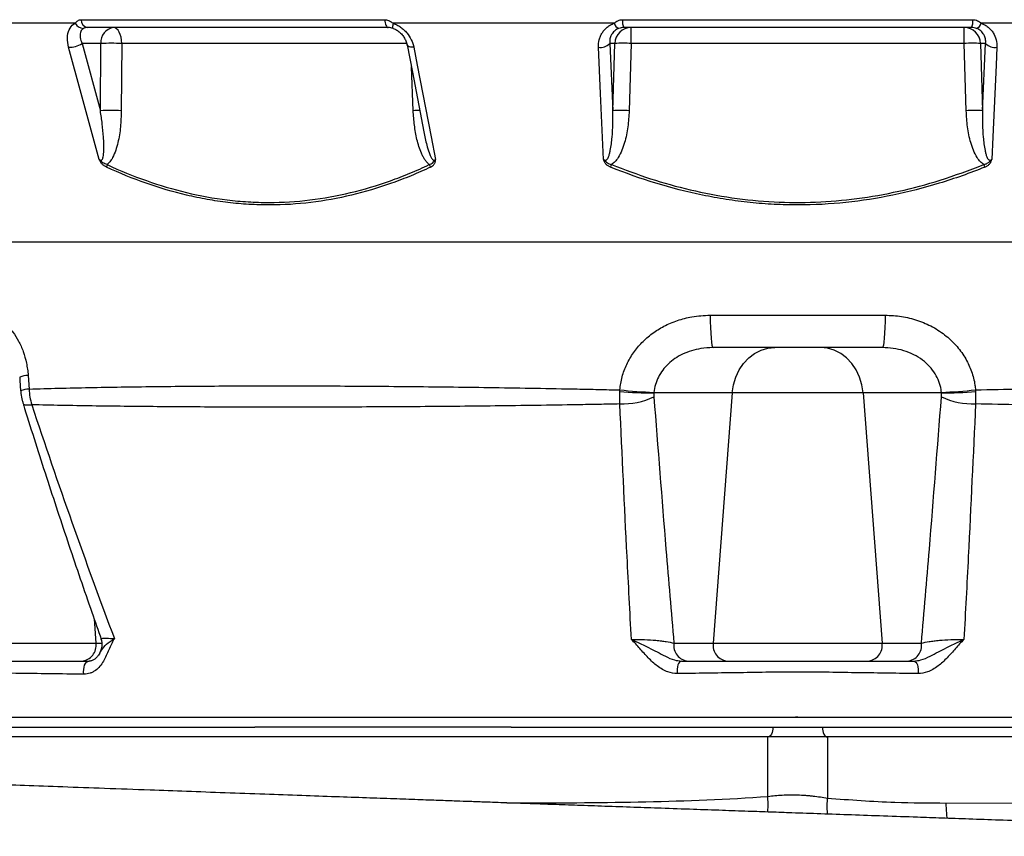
# Model space of a CAD drawing. Header units: millimetres. Extents: x 1279 to 5058, y 766 to 6162.
# Tile 8 of 16: x 3657 to 4254, y 1788 to 2283. Entities that reach past the tile are written whole.
import ezdxf

# ---------------------------------------------------------------- set-up
doc = ezdxf.new("R2010")
doc.units = ezdxf.units.MM
doc.header["$LTSCALE"] = 2

msp = doc.modelspace()

# ---------------------------------------------------------------- linework, layer by layer
at = {"color": 7, "linetype": 'Continuous', "lineweight": 25}
for p, q in [((3691.01, 2280.46), (3592.96, 2280.46)), ((3694.62, 2282.62), (3878.45, 2282.62)), ((4017.53, 2280.46), (3883.59, 2280.46)), ((4022.58, 2282.62), (4234.85, 2282.62)), ((4373.85, 2280.46), (4239.9, 2280.46)), ((3880.57, 2277.86), (3698.3, 2277.86)), ((3883.56, 2277.32), (3883.69, 2277.32)), ((4233.95, 2277.86), (4023.48, 2277.86)), ((4027.78, 2268.21), (4027.78, 2277.86)), ((4229.65, 2268.21), (4229.65, 2277.86)), ((3706.55, 2268.21), (3695.1, 2268.21)), ((3695.1, 2268.21), (3706.23, 2227.47)), ((3706.23, 2227.47), (3706.55, 2268.21)), ((3719.2, 2268.21), (3718.88, 2227.47)), ((4017.94, 2268.21), (4014.85, 2268.21)), ((4014.85, 2268.21), (4016.74, 2227.47)), ((4016.74, 2227.47), (4017.94, 2268.21)), ((4027.78, 2268.21), (4026.59, 2227.47)), ((4229.65, 2268.21), (4027.78, 2268.21)), ((4230.85, 2227.47), (4229.65, 2268.21)), ((4242.59, 2268.21), (4239.5, 2268.21)), ((4239.5, 2268.21), (4240.69, 2227.47)), ((4240.69, 2227.47), (4242.59, 2268.21)), ((4758.72, 2147.86), (3498.72, 2147.86)), ((4075.74, 2103.51), (4181.69, 2103.51)), ((4180.01, 2083.86), (4077.42, 2083.86)), ((3662.45, 2067), (3663.05, 2058.76)), ((4020.89, 2057.16), (4020.93, 2058.22)), ((4020.94, 2049.69), (4020.89, 2057.16)), ((4041.6, 2056.68), (4041.59, 2056.47)), ((4041.59, 2056.47), (4041.6, 2053.98)), ((4089.08, 2056.47), (4041.59, 2056.47)), ((4089.08, 2056.47), (4077.58, 1904.73)), ((4168.36, 2056.47), (4089.08, 2056.47)), ((4215.85, 2056.47), (4168.36, 2056.47)), ((4168.36, 2056.47), (4179.86, 1904.73)), ((4215.85, 2056.47), (4215.83, 2056.68)), ((4215.83, 2053.98), (4215.85, 2056.47)), ((4236.5, 2058.22), (4236.54, 2057.16)), ((4236.54, 2057.16), (4236.5, 2049.69)), ((3652.4, 1904.73), (3703.54, 1904.73)), ((4053.69, 1904.73), (4077.58, 1904.73)), ((4077.58, 1904.73), (4179.86, 1904.73)), ((4179.86, 1904.73), (4203.74, 1904.73)), ((3619.72, 1853.86), (3799.76, 1853.86)), ((3799.76, 1853.86), (3799.8, 1853.86)), ((3955.21, 1853.86), (4113.72, 1853.86)), ((4113.72, 1853.86), (4143.72, 1853.86)), ((4143.72, 1853.86), (4303.89, 1853.86)), ((4110.72, 1847.86), (3616.72, 1847.86)), ((4146.72, 1847.86), (4110.72, 1847.86)), ((4110.72, 1811.83), (4110.72, 1847.86)), ((4146.72, 1847.86), (4146.72, 1810.79)), ((4468.36, 1847.86), (4146.72, 1847.86)), ((4218.74, 1807.84), (4393.71, 1807.86))]:
    msp.add_line(p, q, dxfattribs=at)
at = {"color": 8, "linetype": 'Continuous', "lineweight": 25}
for p, q in [((3891.8, 2268.21), (3719.2, 2268.21)), ((3895.78, 2227.47), (3894.64, 2253.95)), ((3702.42, 1919.5), (3703.54, 1904.73)), ((3703.54, 1904.73), (3707.25, 1904.73)), ((3952.59, 1807.91), (3962.55, 1807.91))]:
    msp.add_line(p, q, dxfattribs=at)
at = {"color": 7, "linetype": 'Continuous', "lineweight": 25, "flags": 128}
for points in [[(3878.45, 2282.62), (3878.55, 2281.64), (3878.72, 2280.73), (3878.94, 2279.91), (3879.2, 2279.2), (3879.51, 2278.63), (3879.84, 2278.2), (3880.2, 2277.95), (3880.57, 2277.86)], [(3719.2, 2268.21), (3719.08, 2270.11), (3718.77, 2271.93), (3718.3, 2273.59), (3717.68, 2275.05), (3716.93, 2276.24), (3716.08, 2277.13), (3715.16, 2277.67), (3714.21, 2277.86)], [(3892.08, 2267.28), (3895.24, 2250.83), (3902.19, 2214.69)], [(3705.54, 2197.96), (3694.62, 2237.97), (3687, 2265.88)], [(3896.12, 2265.88), (3898.21, 2255.01), (3906.59, 2211.53), (3909.21, 2197.96)], [(4011.13, 2197.96), (4009.27, 2237.97), (4007.98, 2265.88)], [(4249.45, 2265.88), (4248.95, 2255.01), (4246.94, 2211.53), (4246.31, 2197.96)], [(4075.74, 2103.51), (4075.78, 2099.66), (4075.88, 2095.96), (4076.04, 2092.57), (4076.24, 2089.59), (4076.5, 2087.16), (4076.79, 2085.35), (4077.1, 2084.23), (4077.42, 2083.86)], [(4181.69, 2103.51), (4181.66, 2099.66), (4181.56, 2095.96), (4181.4, 2092.57), (4181.19, 2089.59), (4180.94, 2087.16), (4180.65, 2085.35), (4180.33, 2084.23), (4180.01, 2083.86)], [(4089.08, 2056.47), (4089.8, 2061.34), (4091.2, 2066.01), (4093.25, 2070.34), (4095.89, 2074.23), (4099.04, 2077.57), (4102.63, 2080.26), (4106.55, 2082.24), (4110.7, 2083.45), (4114.96, 2083.86)], [(4168.36, 2056.47), (4167.64, 2061.34), (4166.23, 2066.01), (4164.18, 2070.34), (4161.55, 2074.23), (4158.39, 2077.57), (4154.81, 2080.26), (4150.89, 2082.24), (4146.74, 2083.45), (4142.48, 2083.86)], [(3657.33, 2065.93), (3657.48, 2063.87), (3657.91, 2057.69)], [(3696.26, 1885.92), (3696.09, 1887.31), (3696.12, 1888.73), (3696.32, 1890.1), (3696.69, 1891.35), (3697.22, 1892.4), (3697.86, 1893.19), (3698.59, 1893.69), (3699.36, 1893.86)], [(4058.28, 1893.86), (4057.68, 1893.7), (4057.11, 1893.24), (4056.6, 1892.49), (4056.18, 1891.5), (4055.87, 1890.32), (4055.69, 1889.01), (4055.64, 1887.64), (4055.73, 1886.28)], [(4199.15, 1893.86), (4199.75, 1893.7), (4200.32, 1893.24), (4200.83, 1892.49), (4201.25, 1891.5), (4201.56, 1890.32), (4201.75, 1889.01), (4201.8, 1887.64), (4201.71, 1886.28)], [(4113.72, 1853.86), (4113.66, 1852.69), (4113.49, 1851.56), (4113.21, 1850.52), (4112.84, 1849.62), (4112.38, 1848.87), (4111.87, 1848.31), (4111.3, 1847.97), (4110.72, 1847.86)], [(4143.72, 1853.86), (4143.77, 1852.69), (4143.95, 1851.56), (4144.22, 1850.52), (4144.6, 1849.62), (4145.05, 1848.87), (4145.57, 1848.31), (4146.13, 1847.97), (4146.72, 1847.86)]]:
    msp.add_lwpolyline(points, dxfattribs=at)
at = {"color": 8, "linetype": 'Continuous', "lineweight": 25, "flags": 128}
for points in [[(3883.59, 2280.46), (3883.44, 2279.75), (3883.34, 2279.11), (3883.28, 2278.56), (3883.27, 2278.09), (3883.31, 2277.73), (3883.39, 2277.48), (3883.52, 2277.34), (3883.56, 2277.32)], [(3896.12, 2265.88), (3895.07, 2265.89), (3894.13, 2266), (3893.33, 2266.2), (3892.71, 2266.49), (3892.29, 2266.84), (3892.08, 2267.26), (3892.07, 2267.29)], [(3659.36, 2049.99), (3659.7, 2049.57), (3660.73, 2049.22), (3662.38, 2049.1), (3664.59, 2049.22)], [(4110.58, 1802.32), (4110.81, 1806.7), (4110.72, 1811.83)], [(4146.74, 1801.08), (4146.56, 1805.75), (4146.72, 1810.79)]]:
    msp.add_lwpolyline(points, dxfattribs=at)
at = {"color": 7, "linetype": 'Continuous', "lineweight": 25}
for centre, radius, start, end in [((3696.21, 2283.18), 5.87, 207.65822, 267.38436), ((3699.35, 2282.48), 4.74, 178.28267, 257.09564), ((4022.07, 2281.68), 4.7, 195.12498, 248.16085), ((4030.45, 2281.64), 7.93, 172.89111, 208.50243), ((4226.99, 2281.64), 7.93, 331.49757, 7.10889), ((4235.36, 2281.68), 4.7, 291.83915, 344.87502), ((3715.49, 2268.98), 8.97, 98.23473, 184.91786), ((4027.85, 2267.94), 9.92, 90.42151, 178.45533), ((4229.58, 2267.94), 9.92, 1.54467, 89.57849), ((3687.13, 2280.71), 14.83, 269.51292, 302.53574), ((3712.88, 2085.07), 183.24, 88.02148, 91.97852), ((4009.21, 2273.55), 7.76, 260.89573, 316.5506), ((4022.86, 2165.79), 102.54, 87.24912, 92.75088), ((4234.58, 2165.79), 102.54, 87.24912, 92.75088), ((4248.22, 2273.55), 7.76, 223.4494, 279.10427), ((3712.55, 2044.34), 183.24, 88.02147, 91.97853), ((4021.67, 2125.05), 102.54, 87.24912, 92.75088), ((4235.77, 2125.05), 102.54, 87.24912, 92.75088), ((3716.68, 2192.59), 6.76, 161.15704, 174.6284), ((3913.33, 2197.64), 8.32, 200.15819, 212.07839), ((3762.55, 2297), 273.28, 337.68186, 338.0329), ((4494.88, 2297), 273.28, 201.9671, 202.31814), ((4037.99, 2259.12), 202.68, 265.16132, 271.0182), ((4060.26, 2448.07), 391.83, 264.23881, 267.27047), ((4021.73, 2097.72), 48.04, 269.05224, 294.42702), ((4197.17, 2448.07), 391.83, 272.72953, 275.76119), ((4235.7, 2097.72), 48.04, 245.57298, 270.94776), ((4219.45, 2259.12), 202.68, 268.9818, 274.83868), ((3694.11, 1903.36), 9.53, 274.85268, 8.27852), ((3697.28, 1903.86), 10, 329.34755, 19.24697), ((4063.13, 1903.36), 9.53, 171.72142, 265.14724), ((4087.01, 1903.36), 9.53, 171.72146, 265.14718), ((4170.42, 1903.36), 9.53, 274.85282, 8.27854), ((4194.31, 1903.36), 9.53, 274.85276, 8.27858)]:
    msp.add_arc(centre, radius, start, end, dxfattribs=at)
at = {"color": 8, "linetype": 'Continuous', "lineweight": 25}
for centre, radius, start, end in [((3902.3, 2052.64), 174.95, 90.78822, 92.1378), ((3662.69, 2053.08), 13.92, 90.99201, 112.63294), ((3663.29, 2044.76), 14.01, 91.00887, 112.57859)]:
    msp.add_arc(centre, radius, start, end, dxfattribs=at)
at = {"color": 7, "linetype": 'Continuous', "lineweight": 25}
for points, knots in [([(3687, 2265.88), (3686.63, 2267.81), (3685.89, 2271.69), (3687.03, 2276.66), (3689.11, 2279.38), (3690.67, 2280.27), (3691.01, 2280.46)], [0, 0, 0, 0, 0.312268, 0.625721, 0.920641, 1, 1, 1, 1]), ([(3691.01, 2280.46), (3691.19, 2280.76), (3691.41, 2281.05), (3691.91, 2281.57), (3692.2, 2281.81), (3692.82, 2282.2), (3693.15, 2282.35), (3693.86, 2282.56), (3694.23, 2282.62), (3694.62, 2282.62)], [0, 0, 0, 0, 0.25, 0.25, 0.5, 0.5, 0.75, 0.75, 1, 1, 1, 1]), ([(3878.45, 2282.62), (3878.84, 2282.6), (3880.07, 2282.52), (3881.86, 2281.74), (3883.08, 2280.83), (3883.59, 2280.46)], [0, 0, 0, 0, 0.2147679, 0.6762781, 1, 1, 1, 1]), ([(3883.59, 2280.46), (3884.39, 2280.18), (3885.17, 2279.85), (3886.67, 2279.07), (3887.41, 2278.62), (3888.82, 2277.63), (3889.48, 2277.09), (3890.74, 2275.94), (3891.33, 2275.32), (3892.97, 2273.36), (3893.87, 2271.96), (3895.31, 2268.97), (3895.82, 2267.44), (3896.12, 2265.88)], [0, 0, 0, 0, 0.125, 0.125, 0.25, 0.25, 0.375, 0.375, 0.5, 0.5, 0.75, 0.75, 1, 1, 1, 1]), ([(4007.98, 2265.88), (4007.91, 2267.45), (4008.06, 2268.97), (4008.63, 2271.2), (4008.88, 2271.94), (4009.48, 2273.34), (4009.84, 2274.02), (4010.66, 2275.31), (4011.12, 2275.92), (4012.16, 2277.1), (4012.73, 2277.63), (4013.95, 2278.62), (4014.6, 2279.06), (4016.01, 2279.84), (4016.76, 2280.18), (4017.53, 2280.46)], [0, 0, 0, 0, 0.25, 0.25, 0.375, 0.375, 0.5, 0.5, 0.625, 0.625, 0.75, 0.75, 0.875, 0.875, 1, 1, 1, 1]), ([(4017.53, 2280.46), (4017.86, 2280.76), (4018.21, 2281.05), (4018.97, 2281.57), (4019.38, 2281.81), (4020.24, 2282.2), (4020.69, 2282.35), (4021.61, 2282.56), (4022.1, 2282.62), (4022.58, 2282.62)], [0, 0, 0, 0, 0.25, 0.25, 0.5, 0.5, 0.75, 0.75, 1, 1, 1, 1]), ([(4234.85, 2282.62), (4235.34, 2282.62), (4235.82, 2282.57), (4236.75, 2282.35), (4237.2, 2282.2), (4238.05, 2281.81), (4238.46, 2281.57), (4239.22, 2281.05), (4239.58, 2280.76), (4239.9, 2280.46)], [0, 0, 0, 0, 0.25, 0.25, 0.5, 0.5, 0.75, 0.75, 1, 1, 1, 1]), ([(4239.9, 2280.46), (4240.68, 2280.18), (4241.42, 2279.85), (4242.81, 2279.07), (4243.48, 2278.62), (4244.71, 2277.63), (4245.27, 2277.09), (4246.3, 2275.94), (4246.77, 2275.32), (4248.01, 2273.36), (4248.61, 2271.96), (4249.37, 2268.97), (4249.52, 2267.44), (4249.45, 2265.88)], [0, 0, 0, 0, 0.125, 0.125, 0.25, 0.25, 0.375, 0.375, 0.5, 0.5, 0.75, 0.75, 1, 1, 1, 1]), ([(3695.94, 2277.32), (3695.8, 2277.24), (3695.61, 2277.12), (3694.79, 2276.48), (3693.86, 2274.88), (3693.77, 2271.78), (3694.65, 2269.41), (3695.1, 2268.21)], [0, 0, 0, 0, 0.0529307, 0.0742634, 0.3585165, 0.6753616, 1, 1, 1, 1]), ([(3698.3, 2277.86), (3697.86, 2277.86), (3697.44, 2277.81), (3696.64, 2277.63), (3696.26, 2277.49), (3695.94, 2277.32)], [0, 0, 0, 0, 0.5, 0.5, 1, 1, 1, 1]), ([(3883.69, 2277.32), (3883.16, 2277.49), (3882.64, 2277.63), (3881.61, 2277.81), (3881.08, 2277.86), (3880.57, 2277.86)], [0, 0, 0, 0, 0.5, 0.5, 1, 1, 1, 1]), ([(3883.54, 2277.27), (3883.95, 2277.13), (3885.06, 2276.77), (3886.83, 2275.64), (3888.67, 2274), (3890.24, 2271.99), (3891.38, 2269.76), (3891.98, 2268.13), (3892.06, 2267.33), (3892.06, 2267.29)], [0, 0, 0, 0, 0.093426, 0.255516, 0.427286, 0.606406, 0.793954, 0.989522, 1, 1, 1, 1]), ([(4020.32, 2277.32), (4019.82, 2277.13), (4019.33, 2276.9), (4018.45, 2276.38), (4018.04, 2276.08), (4017.31, 2275.44), (4016.97, 2275.09), (4016.38, 2274.34), (4016.12, 2273.95), (4015.67, 2273.14), (4015.48, 2272.72), (4015.17, 2271.85), (4015.05, 2271.41), (4014.8, 2270.06), (4014.76, 2269.14), (4014.85, 2268.21)], [0, 0, 0, 0, 0.125, 0.125, 0.25, 0.25, 0.375, 0.375, 0.5, 0.5, 0.625, 0.625, 0.75, 0.75, 1, 1, 1, 1]), ([(4023.48, 2277.86), (4022.93, 2277.86), (4022.39, 2277.81), (4021.33, 2277.63), (4020.81, 2277.49), (4020.32, 2277.32)], [0, 0, 0, 0, 0.5, 0.5, 1, 1, 1, 1]), ([(4237.11, 2277.32), (4236.63, 2277.49), (4236.11, 2277.63), (4235.05, 2277.81), (4234.5, 2277.86), (4233.95, 2277.86)], [0, 0, 0, 0, 0.5, 0.5, 1, 1, 1, 1]), ([(4242.59, 2268.21), (4242.68, 2269.14), (4242.64, 2270.06), (4242.29, 2271.87), (4241.99, 2272.73), (4241.31, 2273.95), (4241.05, 2274.35), (4240.46, 2275.09), (4240.13, 2275.44), (4239.38, 2276.09), (4238.97, 2276.39), (4238.09, 2276.91), (4237.62, 2277.13), (4237.11, 2277.32)], [0, 0, 0, 0, 0.25, 0.25, 0.5, 0.5, 0.625, 0.625, 0.75, 0.75, 0.875, 0.875, 1, 1, 1, 1]), ([(3705.54, 2197.96), (3705.66, 2197.83), (3705.79, 2197.72), (3706.07, 2197.53), (3706.22, 2197.45), (3706.53, 2197.38), (3706.69, 2197.4), (3706.97, 2197.52), (3707.08, 2197.61), (3707.38, 2197.95), (3707.52, 2198.24), (3707.74, 2198.82), (3707.82, 2199.12), (3708.04, 2200.06), (3708.12, 2200.71), (3708.25, 2202.01), (3708.29, 2202.67), (3708.37, 2204.65), (3708.36, 2205.98), (3708.28, 2208.65), (3708.21, 2210), (3707.93, 2214.02), (3707.66, 2216.71), (3707.02, 2222.09), (3706.65, 2224.78), (3706.23, 2227.47)], [0, 0, 0, 0, 0.015625, 0.015625, 0.03125, 0.03125, 0.046875, 0.046875, 0.0625, 0.0625, 0.09375, 0.09375, 0.125, 0.125, 0.1875, 0.1875, 0.25, 0.25, 0.375, 0.375, 0.5, 0.5, 0.75, 0.75, 1, 1, 1, 1]), ([(3718.88, 2227.47), (3718.78, 2224.2), (3718.59, 2217.66), (3717.29, 2209.62), (3715.6, 2203.41), (3713.95, 2199.48), (3712.18, 2196.52), (3710.85, 2195.3), (3710.28, 2194.77)], [0, 0, 0, 0, 0.277848, 0.555222, 0.694408, 0.833195, 0.927209, 1, 1, 1, 1]), ([(3905.52, 2194.77), (3904.98, 2195.18), (3904.48, 2195.66), (3903.56, 2196.71), (3903.13, 2197.28), (3902.35, 2198.48), (3901.98, 2199.1), (3901.31, 2200.38), (3901, 2201.03), (3900.13, 2203.02), (3899.64, 2204.38), (3898.76, 2207.17), (3898.37, 2208.59), (3897.36, 2212.88), (3896.87, 2215.77), (3896.14, 2221.59), (3895.9, 2224.52), (3895.78, 2227.47)], [0, 0, 0, 0, 0.0625, 0.0625, 0.125, 0.125, 0.1875, 0.1875, 0.25, 0.25, 0.375, 0.375, 0.5, 0.5, 0.75, 0.75, 1, 1, 1, 1]), ([(4011.13, 2197.96), (4011.25, 2197.83), (4011.38, 2197.72), (4011.67, 2197.53), (4011.83, 2197.45), (4012.18, 2197.38), (4012.36, 2197.4), (4012.7, 2197.52), (4012.84, 2197.61), (4013.24, 2197.95), (4013.45, 2198.24), (4013.8, 2198.82), (4013.94, 2199.12), (4014.34, 2200.06), (4014.55, 2200.71), (4014.91, 2202.01), (4015.06, 2202.67), (4015.47, 2204.65), (4015.68, 2205.98), (4016.02, 2208.65), (4016.16, 2210), (4016.5, 2214.02), (4016.63, 2216.71), (4016.77, 2222.09), (4016.78, 2224.78), (4016.74, 2227.47)], [0, 0, 0, 0, 0.015625, 0.015625, 0.03125, 0.03125, 0.046875, 0.046875, 0.0625, 0.0625, 0.09375, 0.09375, 0.125, 0.125, 0.1875, 0.1875, 0.25, 0.25, 0.375, 0.375, 0.5, 0.5, 0.75, 0.75, 1, 1, 1, 1]), ([(4026.59, 2227.47), (4026.41, 2224.2), (4026.05, 2217.66), (4024.39, 2209.62), (4022.31, 2203.41), (4020.34, 2199.48), (4018.22, 2196.52), (4016.67, 2195.3), (4016, 2194.77)], [0, 0, 0, 0, 0.277848, 0.555223, 0.694408, 0.833195, 0.927209, 1, 1, 1, 1]), ([(4241.44, 2194.77), (4240.76, 2195.3), (4239.21, 2196.52), (4237.1, 2199.48), (4235.12, 2203.41), (4233.05, 2209.62), (4231.38, 2217.66), (4231.03, 2224.2), (4230.85, 2227.47)], [0, 0, 0, 0, 0.072791, 0.166805, 0.305592, 0.444777, 0.722152, 1, 1, 1, 1]), ([(4240.69, 2227.47), (4240.65, 2224.78), (4240.66, 2222.08), (4240.8, 2216.7), (4240.93, 2214.01), (4241.27, 2209.99), (4241.41, 2208.65), (4241.76, 2205.98), (4241.96, 2204.65), (4242.37, 2202.66), (4242.53, 2202.01), (4242.89, 2200.7), (4243.1, 2200.06), (4243.49, 2199.12), (4243.64, 2198.82), (4243.99, 2198.23), (4244.19, 2197.95), (4244.59, 2197.62), (4244.74, 2197.52), (4245.07, 2197.4), (4245.25, 2197.38), (4245.6, 2197.45), (4245.76, 2197.53), (4246.05, 2197.72), (4246.19, 2197.83), (4246.31, 2197.96)], [0, 0, 0, 0, 0.25, 0.25, 0.5, 0.5, 0.625, 0.625, 0.75, 0.75, 0.8125, 0.8125, 0.875, 0.875, 0.90625, 0.90625, 0.9375, 0.9375, 0.953125, 0.953125, 0.96875, 0.96875, 0.984375, 0.984375, 1, 1, 1, 1]), ([(3709.95, 2193.22), (3709.48, 2193.44), (3709.02, 2193.69), (3708.14, 2194.31), (3707.7, 2194.68), (3706.92, 2195.49), (3706.55, 2195.95), (3706.11, 2196.68), (3705.98, 2196.93), (3705.74, 2197.44), (3705.63, 2197.7), (3705.54, 2197.96)], [0, 0, 0, 0, 0.25, 0.25, 0.5, 0.5, 0.75, 0.75, 0.875, 0.875, 1, 1, 1, 1]), ([(3710.28, 2194.77), (3709.85, 2194.88), (3709.42, 2195.03), (3708.58, 2195.43), (3708.16, 2195.67), (3707.36, 2196.24), (3706.97, 2196.56), (3706.41, 2197.06), (3706.22, 2197.22), (3705.87, 2197.58), (3705.69, 2197.76), (3705.54, 2197.96)], [0, 0, 0, 0, 0.25, 0.25, 0.5, 0.5, 0.75, 0.75, 0.875, 0.875, 1, 1, 1, 1]), ([(3905.52, 2194.77), (3905.94, 2194.88), (3906.35, 2195.03), (3907.09, 2195.43), (3907.44, 2195.67), (3908.03, 2196.24), (3908.29, 2196.56), (3908.65, 2197.06), (3908.78, 2197.22), (3909.01, 2197.58), (3909.11, 2197.76), (3909.21, 2197.96)], [0, 0, 0, 0, 0.25, 0.25, 0.5, 0.5, 0.75, 0.75, 0.875, 0.875, 1, 1, 1, 1]), ([(3906.28, 2193.22), (3906.74, 2193.44), (3907.16, 2193.7), (3907.74, 2194.16), (3907.92, 2194.33), (3908.25, 2194.69), (3908.41, 2194.88), (3908.67, 2195.29), (3908.79, 2195.5), (3908.99, 2195.96), (3909.07, 2196.19), (3909.18, 2196.68), (3909.21, 2196.93), (3909.23, 2197.44), (3909.22, 2197.7), (3909.21, 2197.96)], [0, 0, 0, 0, 0.25, 0.25, 0.375, 0.375, 0.5, 0.5, 0.625, 0.625, 0.75, 0.75, 0.875, 0.875, 1, 1, 1, 1]), ([(4015.36, 2193.22), (4014.83, 2193.44), (4014.32, 2193.69), (4013.37, 2194.31), (4012.92, 2194.68), (4012.15, 2195.49), (4011.83, 2195.95), (4011.48, 2196.68), (4011.38, 2196.93), (4011.23, 2197.44), (4011.18, 2197.7), (4011.13, 2197.96)], [0, 0, 0, 0, 0.25, 0.25, 0.5, 0.5, 0.75, 0.75, 0.875, 0.875, 1, 1, 1, 1]), ([(4011.13, 2197.96), (4011.13, 2197.95), (4011.14, 2197.94), (4011.16, 2197.92), (4011.26, 2197.78), (4011.76, 2197.19), (4012.7, 2196.34), (4014.19, 2195.3), (4015.35, 2194.96), (4016, 2194.77)], [0, 0, 0, 0, 0.004799, 0.006146, 0.01583, 0.091517, 0.403346, 0.670414, 1, 1, 1, 1]), ([(4241.44, 2194.77), (4242.02, 2194.94), (4243.19, 2195.27), (4244.73, 2196.32), (4245.73, 2197.24), (4246.22, 2197.84), (4246.3, 2197.95), (4246.31, 2197.96)], [0, 0, 0, 0, 0.297124, 0.600329, 0.930161, 0.995201, 1, 1, 1, 1]), ([(4242.07, 2193.22), (4242.61, 2193.44), (4243.12, 2193.7), (4243.83, 2194.16), (4244.07, 2194.33), (4244.5, 2194.69), (4244.71, 2194.88), (4245.09, 2195.29), (4245.27, 2195.5), (4245.59, 2195.96), (4245.73, 2196.19), (4245.96, 2196.68), (4246.05, 2196.93), (4246.2, 2197.44), (4246.26, 2197.7), (4246.31, 2197.96)], [0, 0, 0, 0, 0.25, 0.25, 0.375, 0.375, 0.5, 0.5, 0.625, 0.625, 0.75, 0.75, 0.875, 0.875, 1, 1, 1, 1]), ([(3906.28, 2193.22), (3902.39, 2191.41), (3898.48, 2189.69), (3890.58, 2186.44), (3886.6, 2184.91), (3874.57, 2180.64), (3866.49, 2178.23), (3842.08, 2172.38), (3825.57, 2170.33), (3804.61, 2170.3), (3800.4, 2170.42), (3791.95, 2170.91), (3787.73, 2171.29), (3779.32, 2172.29), (3775.12, 2172.92), (3766.75, 2174.42), (3762.58, 2175.29), (3741.88, 2180.21), (3725.74, 2185.96), (3709.95, 2193.22)], [0, 0, 0, 0, 0.0625, 0.0625, 0.125, 0.125, 0.25, 0.25, 0.5, 0.5, 0.5625, 0.5625, 0.625, 0.625, 0.6875, 0.6875, 0.75, 0.75, 1, 1, 1, 1]), ([(3710.28, 2194.77), (3726.01, 2187.51), (3742.03, 2181.78), (3766.54, 2175.9), (3774.79, 2174.4), (3787.3, 2172.88), (3791.49, 2172.49), (3799.93, 2171.98), (3804.13, 2171.85), (3825.05, 2171.85), (3841.52, 2173.9), (3865.86, 2179.75), (3873.91, 2182.16), (3885.9, 2186.44), (3889.87, 2187.97), (3897.74, 2191.23), (3901.65, 2192.95), (3905.52, 2194.77)], [0, 0, 0, 0, 0.25, 0.25, 0.375, 0.375, 0.4375, 0.4375, 0.5, 0.5, 0.75, 0.75, 0.875, 0.875, 0.9375, 0.9375, 1, 1, 1, 1]), ([(4242.07, 2193.22), (4237.55, 2191.41), (4232.99, 2189.69), (4223.81, 2186.44), (4219.19, 2184.91), (4205.22, 2180.64), (4195.84, 2178.23), (4167.55, 2172.38), (4148.45, 2170.33), (4124.24, 2170.3), (4119.39, 2170.42), (4109.64, 2170.91), (4104.78, 2171.29), (4095.08, 2172.29), (4090.25, 2172.92), (4080.6, 2174.42), (4075.8, 2175.29), (4052, 2180.21), (4033.47, 2185.96), (4015.36, 2193.22)], [0, 0, 0, 0, 0.0625, 0.0625, 0.125, 0.125, 0.25, 0.25, 0.5, 0.5, 0.5625, 0.5625, 0.625, 0.625, 0.6875, 0.6875, 0.75, 0.75, 1, 1, 1, 1]), ([(4016, 2194.77), (4023.8, 2191.81), (4039.4, 2185.88), (4063.78, 2179.16), (4088.83, 2174.36), (4114.23, 2171.84), (4139.55, 2171.7), (4164.84, 2173.83), (4190.09, 2178.34), (4215.86, 2185.11), (4232.69, 2191.47), (4241.44, 2194.77)], [0, 0, 0, 0, 0.108146, 0.216273, 0.327345, 0.438403, 0.546725, 0.655051, 0.766942, 0.878852, 1, 1, 1, 1]), ([(3635.32, 2103.51), (3636.89, 2103.51), (3638.46, 2103.29), (3640.81, 2102.63), (3641.58, 2102.36), (3643.14, 2101.7), (3643.91, 2101.32), (3646.21, 2100), (3647.68, 2098.93), (3649.81, 2097.02), (3650.5, 2096.33), (3651.85, 2094.85), (3652.52, 2094.06), (3654.42, 2091.58), (3655.58, 2089.77), (3657.16, 2086.81), (3657.66, 2085.78), (3658.61, 2083.65), (3659.04, 2082.55), (3660.24, 2079.21), (3660.89, 2076.88), (3661.65, 2073.25), (3661.87, 2072.01), (3662.22, 2069.52), (3662.35, 2068.26), (3662.45, 2067)], [0, 0, 0, 0, 0.125, 0.125, 0.1875, 0.1875, 0.25, 0.25, 0.375, 0.375, 0.4375, 0.4375, 0.5, 0.5, 0.625, 0.625, 0.6875, 0.6875, 0.75, 0.75, 0.875, 0.875, 0.9375, 0.9375, 1, 1, 1, 1]), ([(4020.93, 2058.22), (4021.32, 2060.88), (4022.09, 2066.21), (4024.97, 2073.8), (4029.02, 2080.8), (4034.24, 2087.12), (4040.5, 2092.54), (4047.76, 2097.09), (4055.83, 2100.49), (4065.26, 2102.99), (4071.99, 2103.32), (4075.74, 2103.51)], [0, 0, 0, 0, 0.102782, 0.205583, 0.309078, 0.412611, 0.519688, 0.626809, 0.741533, 0.856299, 1, 1, 1, 1]), ([(4181.69, 2103.51), (4185.03, 2103.36), (4191.71, 2103.05), (4201.45, 2100.61), (4210.62, 2096.65), (4218.73, 2091.27), (4225.5, 2084.66), (4230.68, 2077.35), (4234.27, 2069.43), (4235.96, 2063), (4236.39, 2059.21), (4236.5, 2058.22)], [0, 0, 0, 0, 0.128158, 0.256269, 0.384012, 0.511675, 0.629256, 0.746772, 0.854234, 0.961667, 1, 1, 1, 1]), ([(4077.42, 2083.86), (4074.95, 2083.75), (4070.54, 2083.55), (4064.33, 2082.07), (4059.04, 2080.04), (4054.28, 2077.31), (4050.21, 2074.06), (4046.81, 2070.26), (4044.19, 2066.06), (4042.34, 2061.49), (4041.85, 2058.29), (4041.6, 2056.68)], [0, 0, 0, 0, 0.151437, 0.269816, 0.388122, 0.495233, 0.602267, 0.702935, 0.803536, 0.901784, 1, 1, 1, 1]), ([(4215.83, 2056.68), (4215.76, 2057.28), (4215.5, 2059.53), (4214.43, 2063.41), (4212.11, 2068.15), (4208.75, 2072.57), (4204.35, 2076.52), (4199.04, 2079.77), (4193.03, 2082.13), (4186.61, 2083.59), (4182.23, 2083.77), (4180.01, 2083.86)], [0, 0, 0, 0, 0.0365176, 0.1375099, 0.2423854, 0.3553867, 0.4726822, 0.600066, 0.7315879, 0.8642473, 1, 1, 1, 1]), ([(3663.05, 2058.76), (3674.73, 2059.11), (3686.89, 2059.41), (3712.12, 2059.91), (3725.2, 2060.11), (3752.29, 2060.43), (3766.29, 2060.54), (3787.99, 2060.64), (3795.34, 2060.67), (3806.55, 2060.68), (3810.32, 2060.69), (3817.89, 2060.69), (3821.69, 2060.68), (3840.76, 2060.66), (3856.28, 2060.59), (3887.84, 2060.37), (3903.87, 2060.21), (3936.45, 2059.81), (3952.99, 2059.56), (3978.2, 2059.12), (3986.66, 2058.96), (3999.46, 2058.69), (4003.75, 2058.6), (4012.33, 2058.42), (4016.63, 2058.32), (4020.93, 2058.22)], [0, 0, 0, 0, 0.125, 0.125, 0.25, 0.25, 0.375, 0.375, 0.4375, 0.4375, 0.46875, 0.46875, 0.5, 0.5, 0.625, 0.625, 0.75, 0.75, 0.875, 0.875, 0.9375, 0.9375, 0.96875, 0.96875, 1, 1, 1, 1]), ([(4236.5, 2058.22), (4254.69, 2058.64), (4272.7, 2059.01), (4299.48, 2059.47), (4308.36, 2059.61), (4321.62, 2059.81), (4326.03, 2059.87), (4334.81, 2059.98), (4339.17, 2060.04), (4360.87, 2060.29), (4377.84, 2060.44), (4411.05, 2060.64), (4427.27, 2060.69), (4458.98, 2060.69), (4474.46, 2060.64), (4497.11, 2060.48), (4504.56, 2060.42), (4519.27, 2060.27), (4526.47, 2060.18), (4547.61, 2059.87), (4561.11, 2059.62), (4586.94, 2059), (4599.26, 2058.64), (4611, 2058.22)], [0, 0, 0, 0, 0.125, 0.125, 0.1875, 0.1875, 0.21875, 0.21875, 0.25, 0.25, 0.375, 0.375, 0.5, 0.5, 0.625, 0.625, 0.6875, 0.6875, 0.75, 0.75, 0.875, 0.875, 1, 1, 1, 1]), ([(3657.95, 2057.69), (3657.98, 2057.16), (3658.11, 2055.17), (3658.56, 2052.56), (3659.24, 2050.59), (3659.44, 2050.02)], [0, 0, 0, 0, 0.202849, 0.765491, 1, 1, 1, 1]), ([(4041.6, 2053.98), (4044, 2023.2), (4047.89, 1973.36), (4052.09, 1923.71), (4053.69, 1904.73)], [0, 0, 0, 0, 0.617719, 1, 1, 1, 1]), ([(4203.74, 1904.73), (4205.35, 1923.71), (4209.55, 1973.36), (4213.43, 2023.2), (4215.83, 2053.98)], [0, 0, 0, 0, 0.382281, 1, 1, 1, 1]), ([(3659.38, 2049.99), (3659.68, 2049), (3664.29, 2034.09), (3673.45, 2005.45), (3687.03, 1964.24), (3698.15, 1931.49), (3704.86, 1912.57), (3706.79, 1907.16)], [0, 0, 0, 0, 0.020565, 0.309957, 0.598186, 0.885033, 1, 1, 1, 1]), ([(4020.94, 2049.69), (4016.68, 2049.6), (4012.42, 2049.52), (4003.91, 2049.36), (3999.66, 2049.29), (3986.98, 2049.07), (3978.59, 2048.94), (3953.61, 2048.58), (3937.21, 2048.39), (3904.91, 2048.09), (3889.01, 2047.98), (3857.7, 2047.82), (3842.28, 2047.78), (3823.33, 2047.76), (3819.56, 2047.75), (3812.04, 2047.75), (3808.3, 2047.76), (3797.15, 2047.77), (3789.83, 2047.78), (3768.2, 2047.86), (3754.22, 2047.93), (3727.12, 2048.16), (3714, 2048.31), (3688.63, 2048.7), (3676.39, 2048.93), (3664.59, 2049.22)], [0, 0, 0, 0, 0.03125, 0.03125, 0.0625, 0.0625, 0.125, 0.125, 0.25, 0.25, 0.375, 0.375, 0.5, 0.5, 0.53125, 0.53125, 0.5625, 0.5625, 0.625, 0.625, 0.75, 0.75, 0.875, 0.875, 1, 1, 1, 1]), ([(3664.59, 2049.22), (3672.52, 2025.36), (3680.66, 2001.61), (3697.38, 1954.35), (3705.95, 1930.85), (3714.71, 1907.47)], [0, 0, 0, 0, 0.5, 0.5, 1, 1, 1, 1]), ([(4027.97, 1906.98), (4027.09, 1923.72), (4024.57, 1971.15), (4022.37, 2018.83), (4020.94, 2049.69)], [0, 0, 0, 0, 0.352985, 1, 1, 1, 1]), ([(4236.5, 2049.69), (4235.07, 2018.83), (4232.86, 1971.15), (4230.35, 1923.72), (4229.46, 1906.98)], [0, 0, 0, 0, 0.647015, 1, 1, 1, 1]), ([(4609.78, 2049.69), (4597.91, 2049.33), (4585.46, 2049.03), (4559.45, 2048.53), (4545.89, 2048.34), (4524.7, 2048.12), (4517.49, 2048.05), (4502.8, 2047.94), (4495.35, 2047.9), (4472.75, 2047.79), (4457.32, 2047.75), (4425.75, 2047.75), (4409.62, 2047.79), (4376.64, 2047.93), (4359.79, 2048.03), (4338.27, 2048.22), (4333.95, 2048.26), (4325.25, 2048.35), (4320.88, 2048.39), (4307.74, 2048.54), (4298.93, 2048.65), (4272.4, 2049.02), (4254.53, 2049.32), (4236.5, 2049.69)], [0, 0, 0, 0, 0.125, 0.125, 0.25, 0.25, 0.3125, 0.3125, 0.375, 0.375, 0.5, 0.5, 0.625, 0.625, 0.75, 0.75, 0.78125, 0.78125, 0.8125, 0.8125, 0.875, 0.875, 1, 1, 1, 1]), ([(3714.71, 1907.47), (3714.39, 1906.95), (3714.08, 1906.4), (3713.48, 1905.3), (3713.19, 1904.74), (3712.36, 1903.04), (3711.85, 1901.88), (3710.82, 1899.53), (3710.32, 1898.35), (3709.24, 1896.03), (3708.67, 1894.89), (3707.41, 1892.72), (3706.72, 1891.69), (3705.14, 1889.79), (3704.24, 1888.92), (3702.76, 1887.84), (3702.25, 1887.52), (3701.16, 1886.94), (3700.58, 1886.7), (3698.82, 1886.11), (3697.57, 1885.9), (3696.26, 1885.92)], [0, 0, 0, 0, 0.0625, 0.0625, 0.125, 0.125, 0.25, 0.25, 0.375, 0.375, 0.5, 0.5, 0.625, 0.625, 0.75, 0.75, 0.8125, 0.8125, 0.875, 0.875, 1, 1, 1, 1]), ([(4027.97, 1906.98), (4028.48, 1906.99), (4031.01, 1907.05), (4036.16, 1906.97), (4041.91, 1906.6), (4046.16, 1906.13), (4050.17, 1905.57), (4052.28, 1905.07), (4053.69, 1904.73)], [0, 0, 0, 0, 0.055532, 0.273049, 0.504347, 0.62742, 0.750563, 1, 1, 1, 1]), ([(4055.73, 1886.28), (4053.83, 1886.47), (4050.76, 1886.79), (4046.72, 1888.76), (4042.62, 1891.49), (4038.05, 1895.8), (4033.13, 1901.46), (4029.77, 1905.21), (4027.98, 1906.97), (4027.97, 1906.98)], [0, 0, 0, 0, 0.171244, 0.276271, 0.381485, 0.58613, 0.792623, 0.999019, 1, 1, 1, 1]), ([(4027.97, 1906.98), (4027.98, 1906.97), (4028.59, 1906.69), (4029.8, 1906.13), (4033.25, 1904.51), (4037.9, 1902.32), (4043.49, 1899.41), (4048.59, 1896.77), (4053.53, 1894.39), (4056.88, 1894.02), (4058.28, 1893.86)], [0, 0, 0, 0, 0.001222, 0.062007, 0.122621, 0.349225, 0.519797, 0.690495, 0.87098, 1, 1, 1, 1]), ([(4199.15, 1893.86), (4200.55, 1894.02), (4203.91, 1894.39), (4208.84, 1896.77), (4213.94, 1899.41), (4219.54, 1902.32), (4224.18, 1904.51), (4227.64, 1906.13), (4228.85, 1906.69), (4229.45, 1906.97), (4229.46, 1906.98)], [0, 0, 0, 0, 0.12902, 0.309505, 0.480203, 0.650775, 0.877379, 0.937993, 0.998778, 1, 1, 1, 1]), ([(4229.46, 1906.98), (4229.45, 1906.97), (4227.66, 1905.21), (4224.3, 1901.46), (4219.39, 1895.8), (4214.82, 1891.49), (4210.71, 1888.76), (4206.68, 1886.79), (4203.61, 1886.47), (4201.71, 1886.28)], [0, 0, 0, 0, 0.000981, 0.207377, 0.41387, 0.618515, 0.723729, 0.828756, 1, 1, 1, 1]), ([(4203.74, 1904.73), (4205.15, 1905.07), (4207.26, 1905.57), (4211.27, 1906.13), (4215.52, 1906.6), (4221.28, 1906.97), (4226.43, 1907.05), (4228.95, 1906.99), (4229.46, 1906.98)], [0, 0, 0, 0, 0.249437, 0.37258, 0.495653, 0.726951, 0.944468, 1, 1, 1, 1]), ([(3705.86, 1898.74), (3705.84, 1898.7), (3705.4, 1897.87), (3704.4, 1896.53), (3702.88, 1894.98), (3701.27, 1894.16), (3700.14, 1893.77), (3699.39, 1893.87), (3699.36, 1893.87)], [0, 0, 0, 0, 0.01178, 0.264437, 0.515664, 0.752099, 0.987449, 1, 1, 1, 1]), ([(3597.8, 1893.86), (3598.86, 1893.86), (3600.03, 1893.86), (3601.64, 1893.86), (3601.97, 1893.86), (3602.39, 1893.86), (3602.46, 1893.86), (3602.71, 1893.86), (3602.87, 1893.86), (3603.27, 1893.86), (3603.51, 1893.86), (3604.08, 1893.86), (3604.4, 1893.86), (3605.47, 1893.86), (3606.33, 1893.86), (3607.84, 1893.86), (3608.38, 1893.86), (3609.53, 1893.86), (3610.14, 1893.86), (3612.07, 1893.86), (3613.46, 1893.86), (3615.72, 1893.86), (3616.49, 1893.86), (3617.7, 1893.86), (3618.11, 1893.86), (3618.93, 1893.86), (3619.34, 1893.86), (3646.02, 1893.86), (3672.56, 1893.86), (3699.36, 1893.86)], [0, 0, 0, 0, 0.25, 0.25, 0.3125, 0.3125, 0.328125, 0.328125, 0.34375, 0.34375, 0.359375, 0.359375, 0.375, 0.375, 0.40625, 0.40625, 0.421875, 0.421875, 0.4375, 0.4375, 0.46875, 0.46875, 0.484375, 0.484375, 0.492188, 0.492188, 0.5, 0.5, 1, 1, 1, 1]), ([(4058.28, 1893.86), (4069.77, 1893.86), (4081.3, 1893.86), (4098.63, 1893.86), (4104.42, 1893.86), (4110.93, 1893.86), (4111.66, 1893.86), (4112.75, 1893.86), (4113.11, 1893.86), (4113.84, 1893.86), (4114.2, 1893.86), (4116.05, 1893.86), (4117.58, 1893.86), (4120.67, 1893.86), (4122.23, 1893.86), (4125.38, 1893.86), (4126.97, 1893.86), (4129.38, 1893.86), (4130.19, 1893.86), (4131.78, 1893.86), (4132.58, 1893.86), (4134.95, 1893.86), (4136.51, 1893.86), (4138.82, 1893.86), (4139.58, 1893.86), (4141.1, 1893.86), (4141.86, 1893.86), (4142.98, 1893.86), (4143.35, 1893.86), (4144.08, 1893.86), (4144.45, 1893.86), (4145.54, 1893.86), (4152.09, 1893.86), (4158.63, 1893.86), (4176.04, 1893.86), (4187.61, 1893.86), (4199.15, 1893.86)], [0, 0, 0, 0, 0.25, 0.25, 0.375, 0.375, 0.390625, 0.390625, 0.398437, 0.398437, 0.40625, 0.40625, 0.4375, 0.4375, 0.46875, 0.46875, 0.5, 0.5, 0.515625, 0.515625, 0.53125, 0.53125, 0.5625, 0.5625, 0.578125, 0.578125, 0.59375, 0.59375, 0.601562, 0.601562, 0.609375, 0.609375, 0.625, 0.75, 0.75, 1, 1, 1, 1]), ([(3696.26, 1885.92), (3682.44, 1886.06), (3668.69, 1886.23), (3648.16, 1886.51), (3641.34, 1886.62), (3631.14, 1886.78), (3626.04, 1886.87), (3620.11, 1886.97), (3617.57, 1887.02), (3616.3, 1887.04), (3615.88, 1887.05), (3615.03, 1887.06), (3614.61, 1887.07), (3610.85, 1887.11), (3607.89, 1887.12), (3604.71, 1887.13), (3604.1, 1887.13), (3602.96, 1887.14), (3602.42, 1887.14), (3600.91, 1887.14), (3600.03, 1887.13), (3598.91, 1887.13), (3598.57, 1887.12), (3597.96, 1887.12), (3597.7, 1887.11), (3597, 1887.1), (3596.69, 1887.09), (3596.47, 1887.07), (3596.43, 1887.06), (3596.34, 1887.04), (3596.22, 1887.02), (3595.92, 1886.97), (3595.68, 1886.92), (3594.22, 1886.66), (3593.06, 1886.46), (3592.03, 1886.28)], [0, 0, 0, 0, 0.25, 0.25, 0.375, 0.375, 0.4375, 0.46875, 0.484375, 0.484375, 0.492187, 0.492187, 0.5, 0.5, 0.5625, 0.5625, 0.578125, 0.578125, 0.59375, 0.59375, 0.625, 0.625, 0.640625, 0.640625, 0.65625, 0.65625, 0.6875, 0.6875, 0.695312, 0.695312, 0.703125, 0.71875, 0.75, 0.75, 1, 1, 1, 1]), ([(4201.71, 1886.28), (4189.77, 1886.43), (4177.81, 1886.59), (4159.79, 1886.86), (4153.78, 1886.96), (4147.38, 1887.06), (4147.01, 1887.07), (4146.25, 1887.08), (4145.87, 1887.08), (4144.72, 1887.09), (4143.95, 1887.09), (4141.59, 1887.11), (4140.01, 1887.11), (4136.8, 1887.13), (4135.18, 1887.13), (4132.72, 1887.13), (4131.9, 1887.13), (4130.24, 1887.14), (4129.4, 1887.14), (4126.91, 1887.14), (4125.26, 1887.13), (4121.99, 1887.13), (4120.37, 1887.12), (4117.96, 1887.12), (4117.16, 1887.11), (4115.57, 1887.11), (4114.78, 1887.1), (4113.22, 1887.09), (4112.45, 1887.09), (4111.31, 1887.08), (4110.93, 1887.08), (4110.18, 1887.07), (4103.81, 1886.96), (4097.45, 1886.86), (4079.52, 1886.59), (4067.61, 1886.43), (4055.73, 1886.28)], [0, 0, 0, 0, 0.25, 0.25, 0.375, 0.375, 0.382812, 0.382812, 0.390625, 0.390625, 0.40625, 0.40625, 0.4375, 0.4375, 0.46875, 0.46875, 0.484375, 0.484375, 0.5, 0.5, 0.53125, 0.53125, 0.5625, 0.5625, 0.578125, 0.578125, 0.59375, 0.59375, 0.609375, 0.609375, 0.617188, 0.617188, 0.625, 0.75, 0.75, 1, 1, 1, 1]), ([(3605.75, 1859.86), (3607.55, 1859.86), (3609.73, 1859.86), (3613.36, 1859.86), (3615.26, 1859.86), (3617.26, 1859.86), (3618.61, 1859.86), (3619.29, 1859.86), (3625.36, 1859.86), (3641.55, 1859.86), (3657.75, 1859.86), (3690.18, 1859.86), (3711.83, 1859.86), (3776.84, 1859.86), (3820.29, 1859.86), (3907.42, 1859.86), (3951.09, 1859.86), (4016.74, 1859.86), (4038.65, 1859.86), (4071.55, 1859.86), (4088.01, 1859.86), (4104.48, 1859.86), (4110.32, 1859.86), (4110.66, 1859.86), (4111.35, 1859.86), (4112.4, 1859.86), (4114.94, 1859.86), (4117.25, 1859.86), (4121.99, 1859.86), (4125.33, 1859.86), (4128.67, 1859.86)], [0, 0, 0, 0, 0.015625, 0.015625, 0.023437, 0.027344, 0.027344, 0.03125, 0.03125, 0.0625, 0.125, 0.125, 0.25, 0.25, 0.5, 0.5, 0.75, 0.75, 0.875, 0.875, 0.9375, 0.96875, 0.96875, 0.970703, 0.970703, 0.972656, 0.976563, 0.984375, 0.984375, 1, 1, 1, 1]), ([(4130.02, 1859.86), (4133.35, 1859.86), (4136.65, 1859.86), (4141.32, 1859.86), (4143.58, 1859.86), (4145.71, 1859.86), (4146.74, 1859.86), (4147.08, 1859.86), (4147.77, 1859.86), (4153.59, 1859.86), (4170.38, 1859.86), (4186.8, 1859.86), (4219.64, 1859.86), (4241.51, 1859.86), (4307.03, 1859.86), (4350.61, 1859.86), (4437.56, 1859.86), (4480.93, 1859.86), (4545.82, 1859.86), (4567.42, 1859.86), (4599.79, 1859.86), (4615.96, 1859.86), (4632.12, 1859.86), (4638.18, 1859.86), (4638.85, 1859.86), (4640.2, 1859.86), (4642.19, 1859.86), (4644.09, 1859.86), (4647.72, 1859.86), (4649.89, 1859.86), (4651.68, 1859.86)], [0, 0, 0, 0, 0.015625, 0.015625, 0.023438, 0.027344, 0.027344, 0.029297, 0.029297, 0.03125, 0.0625, 0.125, 0.125, 0.25, 0.25, 0.5, 0.5, 0.75, 0.75, 0.875, 0.875, 0.9375, 0.96875, 0.96875, 0.972656, 0.972656, 0.976563, 0.984375, 0.984375, 1, 1, 1, 1]), ([(3955.21, 1853.86), (3951.31, 1853.86), (3943.62, 1853.86), (3927.77, 1853.86), (3907.57, 1853.86), (3883.33, 1853.86), (3858.75, 1853.86), (3837.05, 1853.86), (3817.19, 1853.86), (3805.82, 1853.86), (3799.8, 1853.86)], [0, 0, 0, 0, 0.074941, 0.148055, 0.305237, 0.464029, 0.615786, 0.779961, 0.883595, 1, 1, 1, 1]), ([(4510.82, 1787.65), (4502.51, 1787.99), (4486.23, 1788.66), (4461.42, 1789.64), (4437.17, 1790.59), (4413.51, 1791.49), (4390.58, 1792.36), (4366.67, 1793.25), (4342.03, 1794.15), (4316.89, 1795.07), (4293.37, 1795.92), (4271.52, 1796.7), (4251.42, 1797.41), (4233.11, 1798.06), (4216.63, 1798.64), (4199.41, 1799.25), (4181.17, 1799.89), (4161.64, 1800.58), (4143.1, 1801.23), (4126.83, 1801.8), (4112.16, 1802.31), (4098.11, 1802.8), (4082.44, 1803.35), (4064.87, 1803.96), (4047, 1804.59), (4029.1, 1805.22), (4012.17, 1805.81), (3995.88, 1806.38), (3981.21, 1806.9), (3968.96, 1807.33), (3958.95, 1807.68), (3950.97, 1807.96), (3944.26, 1808.2), (3938.83, 1808.39), (3934.27, 1808.55), (3928.75, 1808.75), (3921.13, 1809.02), (3910.58, 1809.39), (3897.94, 1809.84), (3883.28, 1810.36), (3866.69, 1810.95), (3848.08, 1811.61), (3827.53, 1812.35), (3805.16, 1813.15), (3781.87, 1813.99), (3758.69, 1814.82), (3734.28, 1815.7), (3709.2, 1816.61), (3683.85, 1817.55), (3660.74, 1818.41), (3639.82, 1819.21), (3621.03, 1819.95), (3603.19, 1820.67), (3585.69, 1821.4), (3567.74, 1822.17), (3549.82, 1822.98), (3532, 1823.82), (3516.75, 1824.59), (3503.69, 1825.29), (3492.67, 1825.91), (3481.56, 1826.59), (3471.39, 1827.26), (3462.28, 1827.91), (3454.27, 1828.54), (3446.98, 1829.18), (3440.35, 1829.85), (3436.62, 1830.37), (3434.69, 1830.63)], [0, 0, 0, 0, 0.022856, 0.044741, 0.065683, 0.085699, 0.1048, 0.122988, 0.144608, 0.164776, 0.183488, 0.20074, 0.216529, 0.230852, 0.243707, 0.255096, 0.27103, 0.286147, 0.300483, 0.314035, 0.323844, 0.334465, 0.346562, 0.360133, 0.375175, 0.388029, 0.401709, 0.414579, 0.426016, 0.436021, 0.443266, 0.449515, 0.454769, 0.459026, 0.462287, 0.465464, 0.471973, 0.480342, 0.490577, 0.502274, 0.515733, 0.530962, 0.547971, 0.56677, 0.587192, 0.60734, 0.626701, 0.65126, 0.67431, 0.695792, 0.715688, 0.734003, 0.750752, 0.769251, 0.7882, 0.807897, 0.828335, 0.849522, 0.863208, 0.87807, 0.894389, 0.912194, 0.927543, 0.943922, 0.961401, 0.980081, 1, 1, 1, 1]), ([(3962.55, 1807.91), (3987.26, 1807.95), (4011.96, 1808.07), (4061.37, 1809.14), (4086.05, 1810.08), (4110.72, 1811.83)], [0, 0, 0, 0, 0.5, 0.5, 1, 1, 1, 1]), ([(4110.72, 1811.83), (4113.45, 1812.22), (4116.34, 1812.52), (4120.9, 1812.77), (4122.48, 1812.82), (4125.61, 1812.85), (4127.17, 1812.83), (4130.31, 1812.72), (4131.88, 1812.64), (4134.23, 1812.46), (4135.02, 1812.39), (4136.56, 1812.24), (4137.32, 1812.16), (4139.58, 1811.9), (4141.06, 1811.7), (4143.94, 1811.27), (4145.35, 1811.03), (4146.72, 1810.79)], [0, 0, 0, 0, 0.25, 0.25, 0.375, 0.375, 0.5, 0.5, 0.625, 0.625, 0.6875, 0.6875, 0.75, 0.75, 0.875, 0.875, 1, 1, 1, 1]), ([(4146.72, 1810.79), (4160.36, 1809.79), (4184.34, 1808.03), (4208.37, 1807.9), (4218.74, 1807.84)], [0, 0, 0, 0, 0.5686094, 1, 1, 1, 1])]:
    msp.add_open_spline(points, degree=3, knots=knots, dxfattribs=at)
at = {"color": 8, "linetype": 'Continuous', "lineweight": 25}
for points, knots in [([(3902.23, 2214.69), (3902.76, 2212), (3903.6, 2207.76), (3905.05, 2202.8), (3906.15, 2200), (3906.95, 2198.47), (3907.64, 2197.68), (3908.1, 2197.43), (3908.41, 2197.38), (3908.74, 2197.47), (3909, 2197.68), (3909.14, 2197.88), (3909.21, 2197.96)], [0, 0, 0, 0, 0.414547, 0.651931, 0.77101, 0.860572, 0.905677, 0.923541, 0.941551, 0.957525, 0.982148, 1, 1, 1, 1]), ([(3705.89, 1898.73), (3706.24, 1899.35), (3707.32, 1901.22), (3709.73, 1904.15), (3712.88, 1906.37), (3714.7, 1907.47), (3714.71, 1907.47)], [0, 0, 0, 0, 0.194993, 0.587866, 0.997943, 1, 1, 1, 1]), ([(3706.8, 1907.16), (3706.77, 1907.22), (3706.65, 1907.4), (3707.36, 1907.66), (3709.65, 1907.81), (3713.04, 1907.58), (3714.71, 1907.47)], [0, 0, 0, 0, 0.09885, 0.296805, 0.653377, 1, 1, 1, 1]), ([(4219.41, 1798.55), (4219.33, 1799.04), (4218.91, 1801.58), (4218.77, 1804.75), (4218.74, 1807.37), (4218.74, 1807.84)], [0, 0, 0, 0, 0.166013, 0.848912, 1, 1, 1, 1])]:
    msp.add_open_spline(points, degree=3, knots=knots, dxfattribs=at)
at = {"color": 7, "linetype": 'Continuous', "lineweight": 25}
for points in [[(3663.05, 2058.76), (3663.12, 2057.13), (3663.45, 2053.9), (3664.15, 2050.77), (3664.59, 2049.22)], [(4128.77, 1859.86), (4128.32, 1859.86), (4127.87, 1859.86), (4127.42, 1859.86)], [(4128.67, 1859.86), (4128.68, 1859.86), (4128.7, 1859.86), (4128.72, 1859.86)], [(4128.72, 1859.86), (4128.93, 1859.86), (4129.37, 1859.86), (4129.8, 1859.86), (4130.02, 1859.86)]]:
    msp.add_open_spline(points, degree=3, dxfattribs=at)

doc.saveas('drawing.dxf')
